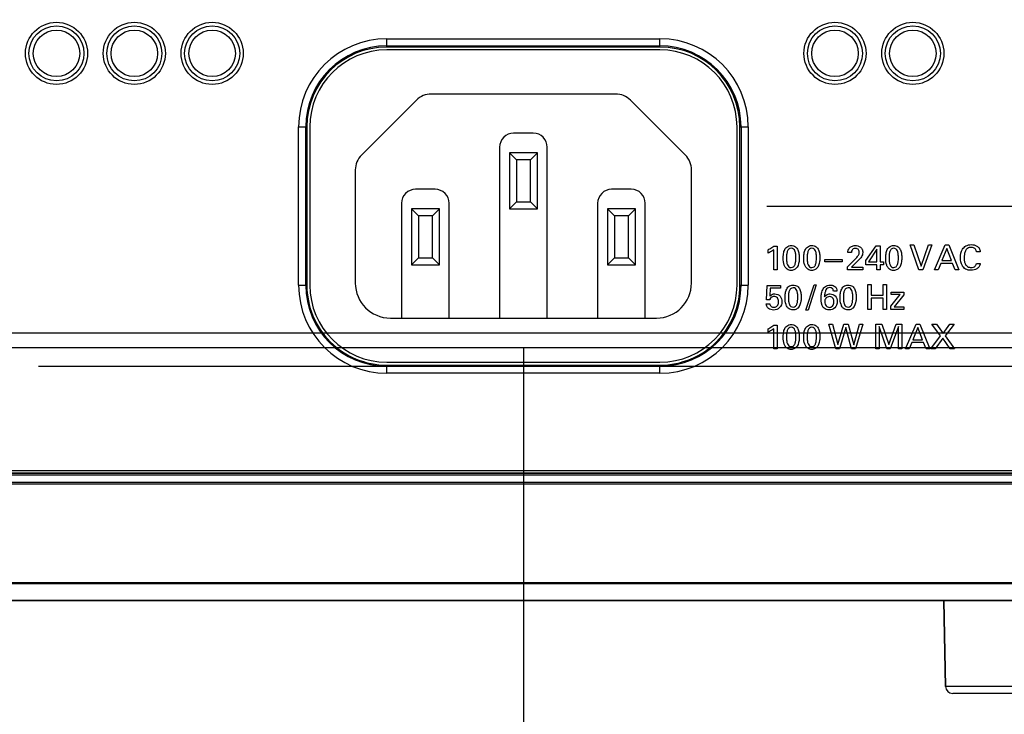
# Model space of a CAD drawing. Header units: inches. Extents: x 0 to 34, y 0 to 22.
# Tile 16 of 20: x 18.2 to 20.3, y 9.4 to 10.8. Entities that reach past the tile are written whole.
import ezdxf

# ---------------------------------------------------------------- set-up
doc = ezdxf.new("R2010")
doc.units = ezdxf.units.IN
doc.header["$LTSCALE"] = 1.87
doc.header["$MEASUREMENT"] = 0
doc.layers.get('0').update_dxf_attribs({"linetype": 'CONTINUOUS'})
doc.layers.add('02___PRT_ALL_AXES', color=7, linetype='CONTINUOUS')
doc.layers.add('DIMENSIONS', color=7, linetype='CONTINUOUS')
doc.styles.get("Standard").update_dxf_attribs({"font": 'txt', "width": 0.8})
doc.dimstyles.new('DIMSTYLE_1', dxfattribs={"dimtxt": 0.125, "dimasz": 0.18, "dimexe": 0.125, "dimexo": 0.0625, "dimgap": 0.09, "dimtad": 0, "dimtih": 1, "dimtoh": 1, "dimdec": 3, "dimlfac": 1.333333, "dimzin": 4, "dimdsep": 46, "dimtxsty": 'STANDARD', "dimblk": '_FILLED', "dimblk1": '_FILLED', "dimblk2": '_FILLED', "dimcen": 0.09, "dimadec": 0, "dimazin": 0, "dimtp": 0.001, "dimtm": 0.001, "dimtfac": 1, "dimtdec": 3, "dimtofl": 0, "dimtmove": 0, "dimatfit": 3, "dimldrblk": '_FILLED', "dimfxl": 1, "dimtolj": 1, "dimtzin": 4, "dimarcsym": 0})

# ---------------------------------------------------------------- blocks, each defined once
blk = doc.blocks.new('*D0')
at = {"layer": 'DIMENSIONS', "color": 2, "linetype": 'CONTINUOUS'}
blk.add_line((19.8104, 10.4269), (21.3441, 10.4269), dxfattribs=at)
at = {"layer": 'DIMENSIONS', "color": 2, "linetype": 'CONTINUOUS', "insert": (21.4066, 10.4894), "char_height": 0.125, "width": 1.225, "attachment_point": 1, "line_spacing_factor": 0.9}
blk.add_mtext('1.110{\\Ftxt.shx;\\W1.000000;\\H0.125000; }[28.2]', dxfattribs=at)
blk = doc.blocks.new('_FILLED')
at = {"color": 0, "linetype": 'BYBLOCK'}
blk.add_solid([(0, 0), (-1, 0.174), (-1, -0.174)], dxfattribs=at)
blk = doc.blocks.new('*D2')
at = {"layer": 'DIMENSIONS', "color": 2, "linetype": 'CONTINUOUS'}
for p, q in [((18.2757, 10.0894), (20.9948, 10.0894)), ((20.9948, 10.0894), (21.1148, 9.9695)), ((21.1148, 9.9695), (21.3441, 9.9695))]:
    blk.add_line(p, q, dxfattribs=at)
at = {"layer": 'DIMENSIONS', "color": 2, "linetype": 'CONTINUOUS', "insert": (21.4066, 10.032), "char_height": 0.125, "width": 1.225, "attachment_point": 1, "line_spacing_factor": 0.9}
blk.add_mtext('.660{\\Ftxt.shx;\\W1.000000;\\H0.125000; }[16.77]', dxfattribs=at)
blk = doc.blocks.new('*D3')
at = {"layer": 'DIMENSIONS', "color": 2, "linetype": 'CONTINUOUS'}
blk.add_line((16.4595, 10.1284), (21.3441, 10.1284), dxfattribs=at)
at = {"layer": 'DIMENSIONS', "color": 2, "linetype": 'CONTINUOUS', "insert": (21.4066, 10.1909), "char_height": 0.125, "width": 1.225, "attachment_point": 1, "line_spacing_factor": 0.9}
blk.add_mtext('.712{\\Ftxt.shx;\\W1.000000;\\H0.125000; }[18.09]', dxfattribs=at)
blk = doc.blocks.new('*D4')
at = {"layer": 'DIMENSIONS', "color": 2, "linetype": 'CONTINUOUS'}
for p, q in [((20.9777, 10.1595), (21.0315, 10.2756)), ((21.0315, 10.2756), (21.3441, 10.2756)), ((17.3255, 10.1595), (20.9777, 10.1595))]:
    blk.add_line(p, q, dxfattribs=at)
at = {"layer": 'DIMENSIONS', "color": 2, "linetype": 'CONTINUOUS', "insert": (21.4066, 10.3381), "char_height": 0.125, "width": 1.225, "attachment_point": 1, "line_spacing_factor": 0.9}
blk.add_mtext('.754{\\Ftxt.shx;\\W1.000000;\\H0.125000; }[19.15]', dxfattribs=at)
blk = doc.blocks.new('*D8')
at = {"layer": 'DIMENSIONS', "color": 2, "linetype": 'CONTINUOUS'}
blk.add_line((19.2976, 10.1282), (19.2976, 8.7679), dxfattribs=at)
at = {"layer": 'DIMENSIONS', "color": 2, "linetype": 'CONTINUOUS', "insert": (19.2351, 8.7054), "char_height": 0.125, "width": 1.325, "attachment_point": 3, "rotation": 90, "line_spacing_factor": 0.9}
blk.add_mtext('1.812{\\Ftxt.shx;\\W1.000000;\\H0.125000; }[46.02]', dxfattribs=at)
blk = doc.blocks.new('*D10')
at = {"layer": 'DIMENSIONS', "color": 2, "linetype": 'CONTINUOUS'}
blk.add_line((18.0365, 9.8501), (18.0365, 8.7679), dxfattribs=at)
at = {"layer": 'DIMENSIONS', "color": 2, "linetype": 'CONTINUOUS', "insert": (17.974, 8.7054), "char_height": 0.125, "width": 1.325, "attachment_point": 3, "rotation": 90, "line_spacing_factor": 0.9}
blk.add_mtext('3.494{\\Ftxt.shx;\\W1.000000;\\H0.125000; }[88.73]', dxfattribs=at)
blk = doc.blocks.new('*D11')
at = {"layer": 'DIMENSIONS', "color": 2, "linetype": 'CONTINUOUS'}
blk.add_line((17.1616, 10.0545), (17.1616, 8.7679), dxfattribs=at)
at = {"layer": 'DIMENSIONS', "color": 2, "linetype": 'CONTINUOUS', "insert": (17.0991, 8.7054), "char_height": 0.125, "width": 1.425, "attachment_point": 3, "rotation": 90, "line_spacing_factor": 0.9}
blk.add_mtext('4.660{\\Ftxt.shx;\\W1.000000;\\H0.125000; }[118.36]', dxfattribs=at)
blk = doc.blocks.new('*D12')
at = {"layer": 'DIMENSIONS', "color": 2, "linetype": 'CONTINUOUS'}
blk.add_line((16.3291, 10.0302), (16.3291, 8.7679), dxfattribs=at)
at = {"layer": 'DIMENSIONS', "color": 2, "linetype": 'CONTINUOUS', "insert": (16.2666, 8.7054), "char_height": 0.125, "width": 1.425, "attachment_point": 3, "rotation": 90, "line_spacing_factor": 0.9}
blk.add_mtext('5.770{\\Ftxt.shx;\\W1.000000;\\H0.125000; }[146.56]', dxfattribs=at)
blk = doc.blocks.new('*D13')
at = {"layer": 'DIMENSIONS', "color": 2, "linetype": 'CONTINUOUS'}
blk.add_line((15.7591, 9.8393), (15.7591, 8.7679), dxfattribs=at)
at = {"layer": 'DIMENSIONS', "color": 2, "linetype": 'CONTINUOUS', "insert": (15.6966, 8.7054), "char_height": 0.125, "width": 1.425, "attachment_point": 3, "rotation": 90, "line_spacing_factor": 0.9}
blk.add_mtext('6.530{\\Ftxt.shx;\\W1.000000;\\H0.125000; }[165.86]', dxfattribs=at)
blk = doc.blocks.new('*D14')
at = {"layer": 'DIMENSIONS', "color": 2, "linetype": 'CONTINUOUS'}
blk.add_line((13.7229, 11.0084), (13.7229, 8.7679), dxfattribs=at)
at = {"layer": 'DIMENSIONS', "color": 2, "linetype": 'CONTINUOUS', "insert": (13.6604, 8.7054), "char_height": 0.125, "width": 1.425, "attachment_point": 3, "rotation": 90, "line_spacing_factor": 0.9}
blk.add_mtext('9.245{\\Ftxt.shx;\\W1.000000;\\H0.125000; }[234.82]', dxfattribs=at)

msp = doc.modelspace()

# ---------------------------------------------------------------- linework, layer by layer
at = {"color": 7, "linetype": 'CONTINUOUS'}
for p, q in [((19.00972, 10.77965), (19.58551, 10.77965)), ((19.00972, 10.76221), (19.00972, 10.77965)), ((19.58551, 10.76221), (19.58551, 10.77965)), ((19.00972, 10.76466), (19.58551, 10.76466)), ((19.58551, 10.76221), (19.00972, 10.76221)), ((19.07205, 10.65018), (18.95626, 10.53439)), ((19.49187, 10.66315), (19.10336, 10.66315)), ((19.63897, 10.53439), (19.52319, 10.65018)), ((18.82384, 10.59376), (18.84122, 10.59376)), ((18.82384, 10.2601), (18.82384, 10.59376)), ((18.83883, 10.2601), (18.83883, 10.59376)), ((18.84122, 10.59376), (18.84112, 10.2601)), ((19.75401, 10.59376), (19.7714, 10.59376)), ((19.75411, 10.2601), (19.75401, 10.59376)), ((19.75641, 10.59376), (19.75641, 10.2601)), ((19.7714, 10.59376), (19.7714, 10.2601)), ((19.31829, 10.58047), (19.27695, 10.58047)), ((19.24742, 10.55094), (19.24742, 10.19071)), ((19.34781, 10.19071), (19.34781, 10.55094)), ((19.32714, 10.53913), (19.26809, 10.53913)), ((19.26809, 10.53913), (19.28285, 10.52437)), ((19.26809, 10.53913), (19.26809, 10.42102)), ((19.31238, 10.52437), (19.28285, 10.52437)), ((19.28285, 10.52437), (19.28285, 10.43579)), ((19.32714, 10.53913), (19.31238, 10.52437)), ((19.31238, 10.43579), (19.31238, 10.52437)), ((19.32714, 10.42102), (19.32714, 10.53913)), ((18.94329, 10.50307), (18.94329, 10.26453)), ((19.65195, 10.26453), (19.65195, 10.50307)), ((19.11159, 10.46236), (19.07025, 10.46236)), ((19.52498, 10.46236), (19.48364, 10.46236)), ((19.04073, 10.43283), (19.04073, 10.19071)), ((19.12045, 10.42102), (19.0614, 10.42102)), ((19.0614, 10.42102), (19.07616, 10.40626)), ((19.0614, 10.42102), (19.0614, 10.30291)), ((19.12045, 10.42102), (19.10569, 10.40626)), ((19.12045, 10.30291), (19.12045, 10.42102)), ((19.14112, 10.19071), (19.14112, 10.43283)), ((19.26809, 10.42102), (19.28285, 10.43579)), ((19.26809, 10.42102), (19.32714, 10.42102)), ((19.28285, 10.43579), (19.31238, 10.43579)), ((19.32714, 10.42102), (19.31238, 10.43579)), ((19.45411, 10.43283), (19.45411, 10.19071)), ((19.53384, 10.42102), (19.47478, 10.42102)), ((19.47478, 10.42102), (19.48955, 10.40626)), ((19.47478, 10.42102), (19.47478, 10.30291)), ((19.53384, 10.42102), (19.51907, 10.40626)), ((19.53384, 10.30291), (19.53384, 10.42102)), ((19.55451, 10.19071), (19.55451, 10.43283)), ((19.10569, 10.40626), (19.07616, 10.40626)), ((19.07616, 10.40626), (19.07616, 10.31768)), ((19.10569, 10.31768), (19.10569, 10.40626)), ((19.51907, 10.40626), (19.48955, 10.40626)), ((19.48955, 10.40626), (19.48955, 10.31768)), ((19.51907, 10.31768), (19.51907, 10.40626)), ((19.0614, 10.30291), (19.07616, 10.31768)), ((19.07616, 10.31768), (19.10569, 10.31768)), ((19.12045, 10.30291), (19.10569, 10.31768)), ((19.47478, 10.30291), (19.48955, 10.31768)), ((19.48955, 10.31768), (19.51907, 10.31768)), ((19.53384, 10.30291), (19.51907, 10.31768)), ((19.0614, 10.30291), (19.12045, 10.30291)), ((19.47478, 10.30291), (19.53384, 10.30291)), ((18.82384, 10.2601), (18.84112, 10.2601)), ((19.75411, 10.2601), (19.7714, 10.2601)), ((19.0171, 10.19071), (19.57813, 10.19071)), ((19.00972, 10.09144), (19.58551, 10.09144)), ((19.00972, 10.07421), (19.00972, 10.09144)), ((19.58551, 10.0892), (19.00972, 10.0892)), ((19.58551, 10.07421), (19.58551, 10.09144)), ((19.58551, 10.07421), (19.00972, 10.07421)), ((16.38358, 9.86932), (20.65662, 9.86932)), ((16.38571, 9.86407), (20.65155, 9.86407)), ((16.38582, 9.86377), (20.64299, 9.86377)), ((16.38698, 9.86002), (20.63937, 9.86002)), ((16.39281, 9.84489), (20.6528, 9.84489)), ((16.39281, 9.84108), (20.65655, 9.84108)), ((13.16032, 9.63289), (20.65292, 9.63289)), ((13.45662, 9.6308), (20.35662, 9.6308)), ((20.61351, 9.59417), (13.19972, 9.59417)), ((20.35662, 9.59503), (13.45662, 9.59503)), ((20.18412, 9.59417), (20.18758, 9.41388)), ((20.60065, 9.41388), (20.18758, 9.41388)), ((20.58565, 9.39917), (20.20258, 9.39917))]:
    msp.add_line(p, q, dxfattribs=at)
at = {"color": 40, "linetype": 'CONTINUOUS'}
for p, q in [((19.82573, 10.34263), (19.83222, 10.34263)), ((19.83222, 10.34263), (19.83222, 10.29214)), ((20.01961, 10.31176), (20.04149, 10.34328)), ((20.04149, 10.34328), (20.04937, 10.34328)), ((20.04937, 10.34328), (20.04937, 10.309)), ((20.11263, 10.34481), (20.12073, 10.34481)), ((20.13139, 10.29214), (20.11263, 10.34481)), ((20.12073, 10.34481), (20.1357, 10.2998)), ((20.1357, 10.2998), (20.15145, 10.34481)), ((20.15882, 10.34481), (20.13941, 10.29214)), ((20.15145, 10.34481), (20.15882, 10.34481)), ((20.1642, 10.29214), (20.18638, 10.34481)), ((20.18995, 10.33759), (20.17973, 10.31176)), ((20.18638, 10.34481), (20.19418, 10.34481)), ((20.19965, 10.31176), (20.18995, 10.33759)), ((20.19418, 10.34481), (20.21548, 10.29214)), ((19.81347, 10.32738), (19.81347, 10.33467)), ((19.82522, 10.29214), (19.82522, 10.33467)), ((19.98927, 10.32883), (19.98161, 10.32883)), ((20.00715, 10.31622), (19.99781, 10.30629)), ((20.04259, 10.33562), (20.02515, 10.309)), ((20.04259, 10.309), (20.04259, 10.33562)), ((20.26069, 10.33059), (20.25288, 10.33059)), ((19.93327, 10.31424), (19.96975, 10.31424)), ((19.93327, 10.309), (19.93327, 10.31424)), ((19.96975, 10.309), (19.93327, 10.309)), ((19.96975, 10.31424), (19.96975, 10.309)), ((19.98088, 10.29878), (19.99408, 10.31176)), ((19.98088, 10.29214), (19.98088, 10.29878)), ((19.99781, 10.30629), (19.98898, 10.29791)), ((19.98898, 10.29791), (20.01298, 10.29791)), ((20.01298, 10.29791), (20.01298, 10.29214)), ((20.01961, 10.30308), (20.01961, 10.31176)), ((20.04236, 10.30308), (20.01961, 10.30308)), ((20.02515, 10.309), (20.04259, 10.309)), ((20.04236, 10.29214), (20.04236, 10.30308)), ((20.04937, 10.309), (20.05674, 10.309)), ((20.05674, 10.30308), (20.04937, 10.30308)), ((20.04937, 10.30308), (20.04937, 10.29214)), ((20.05674, 10.309), (20.05674, 10.30308)), ((20.1774, 10.30585), (20.17171, 10.29214)), ((20.20184, 10.30585), (20.1774, 10.30585)), ((20.17973, 10.31176), (20.19965, 10.31176)), ((20.20753, 10.29214), (20.20184, 10.30585)), ((20.25252, 10.306), (20.26054, 10.306)), ((19.83222, 10.29214), (19.82522, 10.29214)), ((20.01298, 10.29214), (19.98088, 10.29214)), ((20.04937, 10.29214), (20.04236, 10.29214)), ((20.13941, 10.29214), (20.13139, 10.29214)), ((20.17171, 10.29214), (20.1642, 10.29214)), ((20.21548, 10.29214), (20.20753, 10.29214)), ((19.81019, 10.22923), (19.8115, 10.25929)), ((19.8115, 10.25929), (19.83988, 10.25929)), ((19.81777, 10.25338), (19.81683, 10.23704)), ((19.83988, 10.25338), (19.81777, 10.25338)), ((19.83988, 10.25929), (19.83988, 10.25338)), ((19.89316, 10.20764), (19.91024, 10.26083)), ((19.91498, 10.26083), (19.89798, 10.20764)), ((19.91024, 10.26083), (19.91498, 10.26083)), ((20.02347, 10.26148), (20.03077, 10.26148)), ((20.02347, 10.20881), (20.02347, 10.26148)), ((20.03077, 10.26148), (20.03077, 10.23886)), ((20.05579, 10.26148), (20.06308, 10.26148)), ((20.05579, 10.23886), (20.05579, 10.26148)), ((20.06308, 10.26148), (20.06308, 10.20881)), ((19.95859, 10.24733), (19.95108, 10.24733)), ((20.03077, 10.23886), (20.05579, 10.23886)), ((20.05579, 10.23259), (20.03077, 10.23259)), ((20.03077, 10.23259), (20.03077, 10.20881)), ((20.05579, 10.20881), (20.05579, 10.23259)), ((20.07188, 10.21589), (20.09144, 10.24025)), ((20.07291, 10.24543), (20.09925, 10.24543)), ((20.07291, 10.24025), (20.07291, 10.24543)), ((20.09144, 10.24025), (20.07291, 10.24025)), ((20.09925, 10.2396), (20.07903, 10.21414)), ((20.09925, 10.24543), (20.09925, 10.2396)), ((19.80953, 10.22077), (19.81712, 10.22077)), ((19.81683, 10.22923), (19.81019, 10.22923)), ((20.07188, 10.20881), (20.07188, 10.21589)), ((20.07903, 10.21414), (20.09925, 10.21414)), ((20.09925, 10.21414), (20.09925, 10.20881)), ((19.89798, 10.20764), (19.89316, 10.20764)), ((20.03077, 10.20881), (20.02347, 10.20881)), ((20.06308, 10.20881), (20.05579, 10.20881)), ((20.09925, 10.20881), (20.07188, 10.20881)), ((19.82573, 10.17596), (19.83222, 10.17596)), ((19.83222, 10.17596), (19.83222, 10.12547)), ((19.94114, 10.17815), (19.94895, 10.17815)), ((19.9561, 10.12547), (19.94114, 10.17815)), ((19.94895, 10.17815), (19.96033, 10.13481)), ((19.96033, 10.13481), (19.97287, 10.17815)), ((19.97703, 10.17049), (19.96397, 10.12547)), ((19.97287, 10.17815), (19.98192, 10.17815)), ((19.98922, 10.12547), (19.97703, 10.17049)), ((19.98192, 10.17815), (19.99381, 10.13444)), ((19.99381, 10.13444), (20.00578, 10.17815)), ((20.01292, 10.17815), (19.99732, 10.12547)), ((20.00578, 10.17815), (20.01292, 10.17815)), ((20.04031, 10.17815), (20.05323, 10.17815)), ((20.04031, 10.12547), (20.04031, 10.17815)), ((20.06402, 10.12547), (20.04739, 10.1726)), ((20.04739, 10.1726), (20.04739, 10.12547)), ((20.05323, 10.17815), (20.06811, 10.13474)), ((20.06811, 10.13474), (20.08336, 10.17815)), ((20.08824, 10.1729), (20.07096, 10.12547)), ((20.08336, 10.17815), (20.09539, 10.17815)), ((20.08824, 10.12547), (20.08824, 10.1729)), ((20.09539, 10.17815), (20.09539, 10.12547)), ((20.10324, 10.12547), (20.12541, 10.17815)), ((20.12898, 10.17092), (20.11877, 10.1451)), ((20.12541, 10.17815), (20.13321, 10.17815)), ((20.13869, 10.1451), (20.12898, 10.17092)), ((20.13321, 10.17815), (20.15452, 10.12547)), ((20.1588, 10.17815), (20.16814, 10.17815)), ((20.17704, 10.15305), (20.1588, 10.17815)), ((20.16814, 10.17815), (20.18237, 10.15786)), ((20.18237, 10.15786), (20.19659, 10.17815)), ((20.20542, 10.17815), (20.18667, 10.15291)), ((20.19659, 10.17815), (20.20542, 10.17815)), ((19.81347, 10.16071), (19.81347, 10.168)), ((19.82522, 10.12547), (19.82522, 10.168)), ((20.15661, 10.12547), (20.17704, 10.15305)), ((20.18667, 10.15291), (20.20637, 10.12547)), ((20.11644, 10.13918), (20.11074, 10.12547)), ((20.14087, 10.13918), (20.11644, 10.13918)), ((20.11877, 10.1451), (20.13869, 10.1451)), ((20.14657, 10.12547), (20.14087, 10.13918)), ((20.18149, 10.14809), (20.16544, 10.12547)), ((20.19718, 10.12547), (20.18149, 10.14809)), ((19.83222, 10.12547), (19.82522, 10.12547)), ((19.96397, 10.12547), (19.9561, 10.12547)), ((19.99732, 10.12547), (19.98922, 10.12547)), ((20.04739, 10.12547), (20.04031, 10.12547)), ((20.07096, 10.12547), (20.06402, 10.12547)), ((20.09539, 10.12547), (20.08824, 10.12547)), ((20.11074, 10.12547), (20.10324, 10.12547)), ((20.15452, 10.12547), (20.14657, 10.12547)), ((20.16544, 10.12547), (20.15661, 10.12547)), ((20.20637, 10.12547), (20.19718, 10.12547))]:
    msp.add_line(p, q, dxfattribs=at)
at = {"color": 7, "linetype": 'CONTINUOUS'}
for centre, radius in [((18.31335, 10.74887), 0.06548), ((18.47745, 10.74887), 0.06548), ((18.64155, 10.74887), 0.06548), ((19.95435, 10.74887), 0.06548), ((20.11845, 10.74887), 0.06548), ((18.31335, 10.74887), 0.05801), ((18.47745, 10.74887), 0.05801), ((18.64155, 10.74887), 0.05801), ((19.95435, 10.74887), 0.05801), ((20.11845, 10.74887), 0.05801)]:
    msp.add_circle(centre, radius, dxfattribs=at)
for centre, radius, start, end in [((19.00972, 10.59376), 0.18589, 90, 180), ((19.58551, 10.59376), 0.18589, 0, 90), ((19.00972, 10.59376), 0.1709, 90, 180), ((19.58551, 10.59376), 0.1709, 0, 90), ((19.10336, 10.61886), 0.04429, 90, 135), ((19.49187, 10.61886), 0.04429, 45, 90), ((19.27695, 10.55094), 0.02953, 90, 180), ((19.31829, 10.55094), 0.02953, 0, 90), ((18.98758, 10.50307), 0.04429, 135, 180), ((19.60766, 10.50307), 0.04429, 0, 45), ((19.07025, 10.43283), 0.02953, 90, 180), ((19.11159, 10.43283), 0.02953, 0, 90), ((19.48364, 10.43283), 0.02953, 90, 180), ((19.52498, 10.43283), 0.02953, 0, 90), ((19.00972, 10.2601), 0.18589, 180, 270), ((19.00972, 10.2601), 0.1709, 180, 270), ((19.0171, 10.26453), 0.07382, 180, 270), ((19.57813, 10.26453), 0.07382, 270, 360), ((19.58551, 10.2601), 0.18589, 270, 360), ((19.58551, 10.2601), 0.1709, 270, 360), ((20.20258, 9.41417), 0.015, 181.10171, 270)]:
    msp.add_arc(centre, radius, start, end, dxfattribs=at)
for centre in [(18.31335, 10.74895), (18.47745, 10.74895), (18.64155, 10.74895), (19.95435, 10.74895), (20.11845, 10.74895)]:
    msp.add_ellipse(centre, major_axis=(0, 0.04894), ratio=0.9999988, dxfattribs=at)
for centre, major_axis, start_param, end_param in [((19.00972, 10.59371), (0, 0.1685), 0, 1.5704916), ((19.58551, 10.59371), (0, 0.1685), -1.5704916, 0), ((19.00972, 10.26005), (0, 0.1686), 1.5704916, 3.1415927), ((19.58551, 10.26005), (0, 0.1686), -3.1415927, -1.5704916)]:
    msp.add_ellipse(centre, major_axis=major_axis, ratio=1, start_param=start_param, end_param=end_param, dxfattribs=at)
at = {"color": 40, "linetype": 'CONTINUOUS'}
for points, knots in [([(19.81347, 10.33467), (19.81466, 10.33529), (19.81891, 10.33767), (19.82303, 10.34034), (19.82573, 10.34263)], [0, 0, 0, 0, 0.2748374, 1, 1, 1, 1]), ([(19.84519, 10.3168), (19.84519, 10.31926), (19.84543, 10.32476), (19.84711, 10.33313), (19.8521, 10.34162), (19.8588, 10.34365), (19.86211, 10.34365)], [0, 0, 0, 0, 0.208204, 0.4653781, 0.720018, 1, 1, 1, 1]), ([(19.86219, 10.33781), (19.86031, 10.33781), (19.85629, 10.33635), (19.85346, 10.3306), (19.85234, 10.32415), (19.85219, 10.31951), (19.85219, 10.31716)], [0, 0, 0, 0, 0.2226012, 0.4526157, 0.7216533, 1, 1, 1, 1]), ([(19.86211, 10.34365), (19.86524, 10.34365), (19.87151, 10.34205), (19.87681, 10.33442), (19.87872, 10.32623), (19.87903, 10.32064), (19.87903, 10.31797)], [0, 0, 0, 0, 0.2728743, 0.5151287, 0.7671122, 1, 1, 1, 1]), ([(19.87196, 10.31731), (19.87196, 10.32008), (19.87177, 10.3251), (19.87049, 10.33171), (19.86743, 10.33679), (19.86385, 10.33781), (19.86219, 10.33781)], [0, 0, 0, 0, 0.3310508, 0.5961205, 0.8016507, 1, 1, 1, 1]), ([(19.88865, 10.3168), (19.88865, 10.31926), (19.88889, 10.32476), (19.89057, 10.33313), (19.89555, 10.34162), (19.90226, 10.34365), (19.90556, 10.34365)], [0, 0, 0, 0, 0.208204, 0.4653781, 0.720018, 1, 1, 1, 1]), ([(19.90564, 10.33781), (19.90377, 10.33781), (19.89975, 10.33635), (19.89692, 10.3306), (19.8958, 10.32415), (19.89565, 10.31951), (19.89565, 10.31716)], [0, 0, 0, 0, 0.2225855, 0.4526004, 0.7216451, 1, 1, 1, 1]), ([(19.90556, 10.34365), (19.9087, 10.34365), (19.91497, 10.34205), (19.92027, 10.33442), (19.92218, 10.32623), (19.92249, 10.32064), (19.92249, 10.31797)], [0, 0, 0, 0, 0.2728743, 0.5151287, 0.7671122, 1, 1, 1, 1]), ([(19.91542, 10.31731), (19.91542, 10.32008), (19.91523, 10.3251), (19.91394, 10.33171), (19.91088, 10.33679), (19.90731, 10.33781), (19.90564, 10.33781)], [0, 0, 0, 0, 0.3310405, 0.5961031, 0.8016341, 1, 1, 1, 1]), ([(19.98161, 10.32883), (19.98163, 10.32958), (19.9818, 10.33363), (19.98378, 10.33776), (19.98628, 10.33993)], [0, 0, 0, 0, 0.1846967, 1, 1, 1, 1]), ([(19.98628, 10.33993), (19.98712, 10.34064), (19.99039, 10.34283), (19.99442, 10.34357), (19.99723, 10.34357)], [0, 0, 0, 0, 0.2812091, 1, 1, 1, 1]), ([(19.99751, 10.33766), (19.9959, 10.33766), (19.99294, 10.33718), (19.98968, 10.33366), (19.98927, 10.33058), (19.98927, 10.32883)], [0, 0, 0, 0, 0.3543298, 0.6157959, 1, 1, 1, 1]), ([(19.99723, 10.34357), (20.00096, 10.34357), (20.00707, 10.34211), (20.01215, 10.33554), (20.01283, 10.33116), (20.01283, 10.32883)], [0, 0, 0, 0, 0.4672936, 0.7083773, 1, 1, 1, 1]), ([(20.00561, 10.32942), (20.00561, 10.33116), (20.0048, 10.33572), (20, 10.33766), (19.99751, 10.33766)], [0, 0, 0, 0, 0.4115555, 1, 1, 1, 1]), ([(20.06132, 10.3168), (20.06132, 10.31926), (20.06156, 10.32476), (20.06324, 10.33313), (20.06822, 10.34162), (20.07492, 10.34365), (20.07823, 10.34365)], [0, 0, 0, 0, 0.2082018, 0.4653721, 0.7200089, 1, 1, 1, 1]), ([(20.07831, 10.33781), (20.07643, 10.33781), (20.07242, 10.33635), (20.06958, 10.3306), (20.06847, 10.32415), (20.06831, 10.31951), (20.06831, 10.31716)], [0, 0, 0, 0, 0.2226012, 0.4526157, 0.7216533, 1, 1, 1, 1]), ([(20.07823, 10.34365), (20.08137, 10.34365), (20.08764, 10.34205), (20.09293, 10.33442), (20.09485, 10.32623), (20.09516, 10.32064), (20.09516, 10.31797)], [0, 0, 0, 0, 0.2728743, 0.5151287, 0.7671122, 1, 1, 1, 1]), ([(20.08809, 10.31731), (20.08809, 10.32008), (20.08789, 10.3251), (20.08661, 10.33171), (20.08355, 10.33679), (20.07998, 10.33781), (20.07831, 10.33781)], [0, 0, 0, 0, 0.3310405, 0.5961031, 0.8016341, 1, 1, 1, 1]), ([(20.21873, 10.3179), (20.21873, 10.32408), (20.22051, 10.33407), (20.23029, 10.34409), (20.23785, 10.34555), (20.2418, 10.34555)], [0, 0, 0, 0, 0.4606193, 0.7058148, 1, 1, 1, 1]), ([(20.2415, 10.33971), (20.23884, 10.33971), (20.23354, 10.33844), (20.22876, 10.33219), (20.22688, 10.32518), (20.22655, 10.32034), (20.22655, 10.31797)], [0, 0, 0, 0, 0.2703234, 0.5096594, 0.759537, 1, 1, 1, 1]), ([(20.25288, 10.33059), (20.25259, 10.33244), (20.251, 10.33783), (20.24488, 10.33971), (20.2415, 10.33971)], [0, 0, 0, 0, 0.3558432, 1, 1, 1, 1]), ([(20.2418, 10.34555), (20.24588, 10.34555), (20.25247, 10.34429), (20.25915, 10.33801), (20.26048, 10.33316), (20.26069, 10.33059)], [0, 0, 0, 0, 0.4613677, 0.7086932, 1, 1, 1, 1]), ([(19.82522, 10.33467), (19.82251, 10.33241), (19.81855, 10.32996), (19.81445, 10.32784), (19.81347, 10.32738)], [0, 0, 0, 0, 0.7648461, 1, 1, 1, 1]), ([(19.84847, 10.2995), (19.848, 10.30043), (19.84568, 10.30586), (19.84519, 10.31193), (19.84519, 10.3168)], [0, 0, 0, 0, 0.1750867, 1, 1, 1, 1]), ([(19.85219, 10.31716), (19.85219, 10.31454), (19.8524, 10.30971), (19.85373, 10.30329), (19.85678, 10.29826), (19.86036, 10.29717), (19.86203, 10.29717)], [0, 0, 0, 0, 0.3197804, 0.5852317, 0.7965338, 1, 1, 1, 1]), ([(19.86203, 10.29717), (19.86385, 10.29717), (19.86774, 10.29858), (19.87059, 10.30411), (19.87178, 10.31043), (19.87196, 10.31498), (19.87196, 10.31731)], [0, 0, 0, 0, 0.2204046, 0.4495256, 0.7183337, 1, 1, 1, 1]), ([(19.87903, 10.31797), (19.87903, 10.31529), (19.87877, 10.30728), (19.87601, 10.2987), (19.87203, 10.29499)], [0, 0, 0, 0, 0.3301696, 1, 1, 1, 1]), ([(19.89192, 10.2995), (19.89146, 10.30043), (19.88913, 10.30586), (19.88865, 10.31193), (19.88865, 10.3168)], [0, 0, 0, 0, 0.1750762, 1, 1, 1, 1]), ([(19.89565, 10.31716), (19.89565, 10.31454), (19.89586, 10.30971), (19.89719, 10.30329), (19.90024, 10.29826), (19.90382, 10.29717), (19.90549, 10.29717)], [0, 0, 0, 0, 0.3197758, 0.5852213, 0.7965194, 1, 1, 1, 1]), ([(19.90549, 10.29717), (19.90731, 10.29717), (19.91119, 10.29858), (19.91405, 10.30411), (19.91524, 10.31043), (19.91542, 10.31498), (19.91542, 10.31731)], [0, 0, 0, 0, 0.2204046, 0.4495256, 0.7183337, 1, 1, 1, 1]), ([(19.92249, 10.31797), (19.92249, 10.31529), (19.92223, 10.30727), (19.91946, 10.2987), (19.91549, 10.29499)], [0, 0, 0, 0, 0.3301651, 1, 1, 1, 1]), ([(20.0019, 10.32045), (20.00254, 10.32133), (20.0044, 10.32399), (20.00561, 10.32724), (20.00561, 10.32942)], [0, 0, 0, 0, 0.3324685, 1, 1, 1, 1]), ([(20.01283, 10.32883), (20.01283, 10.32717), (20.01214, 10.32238), (20.00903, 10.3186), (20.00715, 10.31622)], [0, 0, 0, 0, 0.3527535, 1, 1, 1, 1]), ([(20.06459, 10.2995), (20.06413, 10.30043), (20.0618, 10.30586), (20.06132, 10.31193), (20.06132, 10.3168)], [0, 0, 0, 0, 0.1750762, 1, 1, 1, 1]), ([(20.06831, 10.31716), (20.06831, 10.31454), (20.06853, 10.30971), (20.06986, 10.30329), (20.07291, 10.29826), (20.07649, 10.29717), (20.07816, 10.29717)], [0, 0, 0, 0, 0.3197703, 0.5852143, 0.796517, 1, 1, 1, 1]), ([(20.07816, 10.29717), (20.07998, 10.29717), (20.08386, 10.29858), (20.08671, 10.30411), (20.0879, 10.31043), (20.08809, 10.31498), (20.08809, 10.31731)], [0, 0, 0, 0, 0.2204046, 0.4495256, 0.7183337, 1, 1, 1, 1]), ([(20.09516, 10.31797), (20.09516, 10.31529), (20.09489, 10.30727), (20.09213, 10.2987), (20.08816, 10.29499)], [0, 0, 0, 0, 0.3301651, 1, 1, 1, 1]), ([(20.24085, 10.29134), (20.23698, 10.29134), (20.22961, 10.29273), (20.22028, 10.30249), (20.21873, 10.31203), (20.21873, 10.3179)], [0, 0, 0, 0, 0.2995206, 0.545518, 1, 1, 1, 1]), ([(20.22655, 10.31797), (20.22655, 10.31549), (20.22689, 10.31066), (20.22894, 10.30383), (20.23392, 10.29829), (20.23889, 10.29732), (20.24143, 10.29732)], [0, 0, 0, 0, 0.2594777, 0.5042059, 0.7341295, 1, 1, 1, 1]), ([(19.86196, 10.29112), (19.85903, 10.29112), (19.85333, 10.29273), (19.8496, 10.29719), (19.84847, 10.2995)], [0, 0, 0, 0, 0.5326699, 1, 1, 1, 1]), ([(19.87203, 10.29499), (19.8712, 10.29421), (19.86823, 10.29202), (19.86448, 10.29112), (19.86196, 10.29112)], [0, 0, 0, 0, 0.312584, 1, 1, 1, 1]), ([(19.90542, 10.29112), (19.90248, 10.29112), (19.89679, 10.29273), (19.89306, 10.29719), (19.89192, 10.2995)], [0, 0, 0, 0, 0.5326323, 1, 1, 1, 1]), ([(19.91549, 10.29499), (19.91466, 10.29421), (19.91169, 10.29202), (19.90793, 10.29112), (19.90542, 10.29112)], [0, 0, 0, 0, 0.3125496, 1, 1, 1, 1]), ([(20.07809, 10.29112), (20.07515, 10.29112), (20.06946, 10.29273), (20.06573, 10.29719), (20.06459, 10.2995)], [0, 0, 0, 0, 0.5326323, 1, 1, 1, 1]), ([(20.08816, 10.29499), (20.08733, 10.29421), (20.08436, 10.29202), (20.0806, 10.29112), (20.07809, 10.29112)], [0, 0, 0, 0, 0.3125496, 1, 1, 1, 1]), ([(20.26054, 10.306), (20.2603, 10.30367), (20.25885, 10.29918), (20.2522, 10.29283), (20.24528, 10.29134), (20.24085, 10.29134)], [0, 0, 0, 0, 0.2627573, 0.5043469, 1, 1, 1, 1]), ([(20.24996, 10.30046), (20.2504, 10.30093), (20.25166, 10.30258), (20.25228, 10.30462), (20.25252, 10.306)], [0, 0, 0, 0, 0.314561, 1, 1, 1, 1]), ([(19.8492, 10.23346), (19.8492, 10.23592), (19.84944, 10.24143), (19.85112, 10.24979), (19.85611, 10.25829), (19.86281, 10.26031), (19.86611, 10.26031)], [0, 0, 0, 0, 0.2082063, 0.4653624, 0.7199914, 1, 1, 1, 1]), ([(19.8662, 10.25448), (19.86432, 10.25448), (19.8603, 10.25302), (19.85747, 10.24727), (19.85635, 10.24082), (19.8562, 10.23618), (19.8562, 10.23383)], [0, 0, 0, 0, 0.2225855, 0.4526004, 0.7216451, 1, 1, 1, 1]), ([(19.86611, 10.26031), (19.86925, 10.26031), (19.87552, 10.25872), (19.88082, 10.25109), (19.88273, 10.24289), (19.88304, 10.23731), (19.88304, 10.23463)], [0, 0, 0, 0, 0.2729008, 0.5151434, 0.7671075, 1, 1, 1, 1]), ([(19.87597, 10.23397), (19.87597, 10.23675), (19.87578, 10.24176), (19.8745, 10.24838), (19.87143, 10.25345), (19.86786, 10.25448), (19.8662, 10.25448)], [0, 0, 0, 0, 0.3310405, 0.5961031, 0.8016341, 1, 1, 1, 1]), ([(19.9251, 10.23179), (19.9251, 10.23483), (19.92552, 10.24111), (19.92782, 10.25022), (19.93365, 10.2585), (19.94042, 10.26031), (19.94378, 10.26031)], [0, 0, 0, 0, 0.2398194, 0.4937383, 0.7349777, 1, 1, 1, 1]), ([(19.94342, 10.25484), (19.94179, 10.25484), (19.93836, 10.25412), (19.93471, 10.24972), (19.93287, 10.24316), (19.9324, 10.23807), (19.93226, 10.23514)], [0, 0, 0, 0, 0.1943431, 0.3907608, 0.6493456, 1, 1, 1, 1]), ([(19.95108, 10.24733), (19.95105, 10.24951), (19.9494, 10.25386), (19.94516, 10.25484), (19.94342, 10.25484)], [0, 0, 0, 0, 0.5551616, 1, 1, 1, 1]), ([(19.94378, 10.26031), (19.94527, 10.26031), (19.94969, 10.2599), (19.9539, 10.25765), (19.95589, 10.2555)], [0, 0, 0, 0, 0.3368734, 1, 1, 1, 1]), ([(19.95589, 10.2555), (19.95647, 10.25481), (19.95813, 10.25236), (19.95851, 10.24934), (19.95859, 10.24733)], [0, 0, 0, 0, 0.3098538, 1, 1, 1, 1]), ([(19.96514, 10.23346), (19.96514, 10.23592), (19.96539, 10.24143), (19.96707, 10.24979), (19.97205, 10.25829), (19.97875, 10.26031), (19.98206, 10.26031)], [0, 0, 0, 0, 0.2082018, 0.465353, 0.7199813, 1, 1, 1, 1]), ([(19.98214, 10.25448), (19.98026, 10.25448), (19.97625, 10.25302), (19.97341, 10.24727), (19.9723, 10.24082), (19.97214, 10.23618), (19.97214, 10.23383)], [0, 0, 0, 0, 0.2226012, 0.4526157, 0.7216533, 1, 1, 1, 1]), ([(19.98206, 10.26031), (19.9852, 10.26031), (19.99147, 10.25872), (19.99676, 10.25109), (19.99868, 10.24289), (19.99899, 10.23731), (19.99899, 10.23463)], [0, 0, 0, 0, 0.2729008, 0.5151434, 0.7671075, 1, 1, 1, 1]), ([(19.99192, 10.23397), (19.99192, 10.23675), (19.99172, 10.24176), (19.99044, 10.24838), (19.98738, 10.25345), (19.98381, 10.25448), (19.98214, 10.25448)], [0, 0, 0, 0, 0.3310451, 0.5961134, 0.8016482, 1, 1, 1, 1]), ([(19.81683, 10.23704), (19.8173, 10.23752), (19.82011, 10.24025), (19.82423, 10.24171), (19.82748, 10.24171)], [0, 0, 0, 0, 0.1713966, 1, 1, 1, 1]), ([(19.81916, 10.23346), (19.81881, 10.23311), (19.81774, 10.23187), (19.81716, 10.23031), (19.81683, 10.22923)], [0, 0, 0, 0, 0.306291, 1, 1, 1, 1]), ([(19.82594, 10.23609), (19.82525, 10.23609), (19.82279, 10.23588), (19.82041, 10.23471), (19.81916, 10.23346)], [0, 0, 0, 0, 0.2823522, 1, 1, 1, 1]), ([(19.8355, 10.22522), (19.8355, 10.22803), (19.83424, 10.23396), (19.82845, 10.23609), (19.82594, 10.23609)], [0, 0, 0, 0, 0.5275157, 1, 1, 1, 1]), ([(19.82748, 10.24171), (19.83162, 10.24171), (19.84045, 10.23801), (19.84257, 10.22913), (19.84257, 10.22507)], [0, 0, 0, 0, 0.5052856, 1, 1, 1, 1]), ([(19.85247, 10.21617), (19.85201, 10.21709), (19.84968, 10.22253), (19.8492, 10.2286), (19.8492, 10.23346)], [0, 0, 0, 0, 0.1750762, 1, 1, 1, 1]), ([(19.8562, 10.23383), (19.8562, 10.2312), (19.85641, 10.22638), (19.85774, 10.21996), (19.86079, 10.21493), (19.86437, 10.21384), (19.86604, 10.21384)], [0, 0, 0, 0, 0.3197758, 0.5852213, 0.7965194, 1, 1, 1, 1]), ([(19.86604, 10.21384), (19.86786, 10.21384), (19.87175, 10.21525), (19.8746, 10.22078), (19.87579, 10.22709), (19.87597, 10.23165), (19.87597, 10.23397)], [0, 0, 0, 0, 0.2204046, 0.4495256, 0.7183337, 1, 1, 1, 1]), ([(19.88304, 10.23463), (19.88304, 10.23195), (19.88278, 10.22394), (19.88001, 10.21537), (19.87604, 10.21165)], [0, 0, 0, 0, 0.3301651, 1, 1, 1, 1]), ([(19.93226, 10.23514), (19.93329, 10.23666), (19.93626, 10.24041), (19.94121, 10.24156), (19.944, 10.24156)], [0, 0, 0, 0, 0.3974376, 1, 1, 1, 1]), ([(19.94283, 10.23595), (19.94005, 10.23595), (19.93416, 10.23332), (19.93276, 10.22737), (19.93276, 10.22463)], [0, 0, 0, 0, 0.5042117, 1, 1, 1, 1]), ([(19.95225, 10.22471), (19.95225, 10.22708), (19.95165, 10.23102), (19.94783, 10.23531), (19.94456, 10.23595), (19.94283, 10.23595)], [0, 0, 0, 0, 0.4338627, 0.6862093, 1, 1, 1, 1]), ([(19.944, 10.24156), (19.94782, 10.24156), (19.9566, 10.23864), (19.95924, 10.22968), (19.95924, 10.22537)], [0, 0, 0, 0, 0.4698749, 1, 1, 1, 1]), ([(19.96842, 10.21617), (19.96796, 10.21709), (19.96563, 10.22253), (19.96514, 10.2286), (19.96514, 10.23346)], [0, 0, 0, 0, 0.175078, 1, 1, 1, 1]), ([(19.97214, 10.23383), (19.97214, 10.2312), (19.97236, 10.22638), (19.97369, 10.21996), (19.97674, 10.21493), (19.98032, 10.21384), (19.98199, 10.21384)], [0, 0, 0, 0, 0.3197804, 0.5852317, 0.7965338, 1, 1, 1, 1]), ([(19.98199, 10.21384), (19.98381, 10.21384), (19.98769, 10.21525), (19.99054, 10.22078), (19.99173, 10.22709), (19.99192, 10.23165), (19.99192, 10.23397)], [0, 0, 0, 0, 0.2204069, 0.4495316, 0.7183382, 1, 1, 1, 1]), ([(19.99899, 10.23463), (19.99899, 10.23195), (19.99872, 10.22394), (19.99596, 10.21537), (19.99199, 10.21165)], [0, 0, 0, 0, 0.3301651, 1, 1, 1, 1]), ([(19.82456, 10.20764), (19.8209, 10.20764), (19.81302, 10.20948), (19.80968, 10.21717), (19.80953, 10.22077)], [0, 0, 0, 0, 0.5034551, 1, 1, 1, 1]), ([(19.81712, 10.22077), (19.81718, 10.21871), (19.81932, 10.21455), (19.82357, 10.21362), (19.82551, 10.21362)], [0, 0, 0, 0, 0.5154311, 1, 1, 1, 1]), ([(19.84257, 10.22507), (19.84257, 10.22062), (19.83915, 10.21081), (19.82924, 10.20764), (19.82456, 10.20764)], [0, 0, 0, 0, 0.4872428, 1, 1, 1, 1]), ([(19.82551, 10.21362), (19.82732, 10.21362), (19.83079, 10.21433), (19.83475, 10.21878), (19.8355, 10.22281), (19.8355, 10.22522)], [0, 0, 0, 0, 0.318951, 0.5770899, 1, 1, 1, 1]), ([(19.86597, 10.20779), (19.86303, 10.20779), (19.85734, 10.2094), (19.85361, 10.21386), (19.85247, 10.21617)], [0, 0, 0, 0, 0.5326323, 1, 1, 1, 1]), ([(19.87604, 10.21165), (19.87521, 10.21087), (19.87224, 10.20869), (19.86848, 10.20779), (19.86597, 10.20779)], [0, 0, 0, 0, 0.3125496, 1, 1, 1, 1]), ([(19.94217, 10.20771), (19.94096, 10.20771), (19.93637, 10.20815), (19.93178, 10.21048), (19.9297, 10.21318)], [0, 0, 0, 0, 0.2634956, 1, 1, 1, 1]), ([(19.93276, 10.22463), (19.93276, 10.22177), (19.93426, 10.21593), (19.93991, 10.21325), (19.94247, 10.21325)], [0, 0, 0, 0, 0.528428, 1, 1, 1, 1]), ([(19.95924, 10.22537), (19.95924, 10.22062), (19.95593, 10.21088), (19.94637, 10.20771), (19.94217, 10.20771)], [0, 0, 0, 0, 0.5309041, 1, 1, 1, 1]), ([(19.94247, 10.21325), (19.94483, 10.21325), (19.95063, 10.21548), (19.95225, 10.22158), (19.95225, 10.22471)], [0, 0, 0, 0, 0.4305555, 1, 1, 1, 1]), ([(19.98192, 10.20779), (19.97898, 10.20779), (19.97329, 10.2094), (19.96956, 10.21386), (19.96842, 10.21617)], [0, 0, 0, 0, 0.5326323, 1, 1, 1, 1]), ([(19.99199, 10.21165), (19.99116, 10.21087), (19.98819, 10.20869), (19.98443, 10.20779), (19.98192, 10.20779)], [0, 0, 0, 0, 0.312584, 1, 1, 1, 1]), ([(19.81347, 10.168), (19.81466, 10.16863), (19.81891, 10.171), (19.82303, 10.17367), (19.82573, 10.17596)], [0, 0, 0, 0, 0.2748374, 1, 1, 1, 1]), ([(19.84519, 10.15013), (19.84519, 10.15259), (19.84543, 10.1581), (19.84711, 10.16646), (19.8521, 10.17495), (19.8588, 10.17698), (19.86211, 10.17698)], [0, 0, 0, 0, 0.2082063, 0.4653624, 0.7199914, 1, 1, 1, 1]), ([(19.86219, 10.17115), (19.86031, 10.17115), (19.85629, 10.16969), (19.85346, 10.16394), (19.85234, 10.15748), (19.85219, 10.15285), (19.85219, 10.1505)], [0, 0, 0, 0, 0.2226012, 0.4526157, 0.7216533, 1, 1, 1, 1]), ([(19.86211, 10.17698), (19.86524, 10.17698), (19.87151, 10.17538), (19.87681, 10.16775), (19.87872, 10.15956), (19.87903, 10.15398), (19.87903, 10.1513)], [0, 0, 0, 0, 0.2729008, 0.5151434, 0.7671075, 1, 1, 1, 1]), ([(19.87196, 10.15064), (19.87196, 10.15341), (19.87177, 10.15843), (19.87049, 10.16504), (19.86743, 10.17012), (19.86385, 10.17115), (19.86219, 10.17115)], [0, 0, 0, 0, 0.3310508, 0.5961205, 0.8016507, 1, 1, 1, 1]), ([(19.88865, 10.15013), (19.88865, 10.15259), (19.88889, 10.1581), (19.89057, 10.16646), (19.89556, 10.17495), (19.90226, 10.17698), (19.90556, 10.17698)], [0, 0, 0, 0, 0.2082063, 0.4653624, 0.7199914, 1, 1, 1, 1]), ([(19.90564, 10.17115), (19.90377, 10.17115), (19.89975, 10.16969), (19.89692, 10.16394), (19.8958, 10.15748), (19.89565, 10.15285), (19.89565, 10.1505)], [0, 0, 0, 0, 0.2225855, 0.4526004, 0.7216451, 1, 1, 1, 1]), ([(19.90556, 10.17698), (19.9087, 10.17698), (19.91497, 10.17538), (19.92027, 10.16775), (19.92218, 10.15956), (19.92249, 10.15398), (19.92249, 10.1513)], [0, 0, 0, 0, 0.2729008, 0.5151434, 0.7671075, 1, 1, 1, 1]), ([(19.91542, 10.15064), (19.91542, 10.15341), (19.91523, 10.15843), (19.91394, 10.16504), (19.91088, 10.17012), (19.90731, 10.17115), (19.90564, 10.17115)], [0, 0, 0, 0, 0.3310405, 0.5961031, 0.8016341, 1, 1, 1, 1]), ([(19.82522, 10.168), (19.82251, 10.16574), (19.81855, 10.1633), (19.81445, 10.16117), (19.81347, 10.16071)], [0, 0, 0, 0, 0.7648461, 1, 1, 1, 1]), ([(19.84847, 10.13284), (19.848, 10.13376), (19.84568, 10.1392), (19.84519, 10.14527), (19.84519, 10.15013)], [0, 0, 0, 0, 0.1750867, 1, 1, 1, 1]), ([(19.85219, 10.1505), (19.85219, 10.14787), (19.8524, 10.14305), (19.85373, 10.13662), (19.85678, 10.13159), (19.86036, 10.13051), (19.86203, 10.13051)], [0, 0, 0, 0, 0.3197804, 0.5852317, 0.7965338, 1, 1, 1, 1]), ([(19.86203, 10.13051), (19.86385, 10.13051), (19.86774, 10.13192), (19.87059, 10.13745), (19.87178, 10.14376), (19.87196, 10.14832), (19.87196, 10.15064)], [0, 0, 0, 0, 0.2204046, 0.4495256, 0.7183337, 1, 1, 1, 1]), ([(19.87903, 10.1513), (19.87903, 10.14862), (19.87877, 10.14061), (19.87601, 10.13204), (19.87203, 10.12832)], [0, 0, 0, 0, 0.3301696, 1, 1, 1, 1]), ([(19.89192, 10.13284), (19.89146, 10.13376), (19.88913, 10.1392), (19.88865, 10.14527), (19.88865, 10.15013)], [0, 0, 0, 0, 0.1750762, 1, 1, 1, 1]), ([(19.89565, 10.1505), (19.89565, 10.14787), (19.89586, 10.14305), (19.89719, 10.13662), (19.90024, 10.13159), (19.90382, 10.13051), (19.90549, 10.13051)], [0, 0, 0, 0, 0.3197758, 0.5852213, 0.7965194, 1, 1, 1, 1]), ([(19.90549, 10.13051), (19.90731, 10.13051), (19.91119, 10.13192), (19.91405, 10.13745), (19.91524, 10.14376), (19.91542, 10.14832), (19.91542, 10.15064)], [0, 0, 0, 0, 0.2204046, 0.4495256, 0.7183337, 1, 1, 1, 1]), ([(19.92249, 10.1513), (19.92249, 10.14862), (19.92223, 10.14061), (19.91946, 10.13204), (19.91549, 10.12832)], [0, 0, 0, 0, 0.3301651, 1, 1, 1, 1]), ([(19.86196, 10.12445), (19.85903, 10.12445), (19.85333, 10.12607), (19.8496, 10.13052), (19.84847, 10.13284)], [0, 0, 0, 0, 0.5326699, 1, 1, 1, 1]), ([(19.90542, 10.12445), (19.90248, 10.12445), (19.89679, 10.12607), (19.89306, 10.13052), (19.89192, 10.13284)], [0, 0, 0, 0, 0.5326323, 1, 1, 1, 1]), ([(19.87203, 10.12832), (19.8712, 10.12754), (19.86823, 10.12536), (19.86448, 10.12445), (19.86196, 10.12445)], [0, 0, 0, 0, 0.312584, 1, 1, 1, 1]), ([(19.91549, 10.12832), (19.91466, 10.12754), (19.91169, 10.12536), (19.90793, 10.12445), (19.90542, 10.12445)], [0, 0, 0, 0, 0.3125496, 1, 1, 1, 1])]:
    msp.add_open_spline(points, degree=3, knots=knots, dxfattribs=at)
for points in [[(19.99408, 10.31176), (19.99687, 10.31448), (19.99958, 10.31732), (20.0019, 10.32045)], [(20.24143, 10.29732), (20.24446, 10.29732), (20.24786, 10.29828), (20.24996, 10.30046)], [(19.9297, 10.21318), (19.92587, 10.21829), (19.9251, 10.2254), (19.9251, 10.23179)]]:
    msp.add_open_spline(points, degree=3, dxfattribs=at)
at = {"layer": '02___PRT_ALL_AXES', "color": 7, "linetype": 'CONTINUOUS'}
for p, q in [((19.58551, 10.75616), (19.00972, 10.75616)), ((18.84732, 10.59376), (18.84732, 10.2601)), ((19.74791, 10.2601), (19.74791, 10.59376)), ((19.00972, 10.0977), (19.58551, 10.0977)), ((20.18758, 9.41388), (20.18412, 9.59417))]:
    msp.add_line(p, q, dxfattribs=at)
for centre, start, end in [((19.00972, 10.59376), 90, 180), ((19.58551, 10.59376), 0, 90), ((19.00972, 10.2601), 180, 270), ((19.58551, 10.2601), 270, 360)]:
    msp.add_arc(centre, 0.1624, start, end, dxfattribs=at)

# ---------------------------------------------------------------- dimensions: what is measured, and where the dimension line sits
at = {"layer": 'DIMENSIONS', "color": 2, "linetype": 'CONTINUOUS'}
for feature_location, offset, dtype, origin, picture, middle in [((13.72287, 11.00844), (0, -2.24052), 1, (20.65662, 11.07094), '*D14', (13.72287, 7.99292)), ((19.81041, 10.42693), (1.5337, 0), 0, (20.61351, 9.59417), '*D0', (22.01912, 10.42693)), ((17.32549, 10.15951), (4.01863, 0.1161), 0, (17.26299, 9.59417), '*D4', (22.01912, 10.27561)), ((16.45953, 10.1284), (4.88459, 0), 0, (16.39703, 9.59417), '*D3', (22.01912, 10.1284)), ((17.16162, 10.0545), (0, -1.28658), 1, (20.65662, 10.117), '*D11', (17.16162, 7.99292)), ((19.29762, 10.12821), (0, -1.36029), 1, (20.65662, 9.86932), '*D8', (19.29762, 8.04292)), ((16.32912, 10.03018), (0, -1.26226), 1, (20.65662, 10.09268), '*D12', (16.32912, 7.99292)), ((18.27574, 10.08939), (3.06837, -0.1199), 0, (18.21324, 9.59417), '*D2', (22.01912, 9.9695)), ((15.75912, 9.83933), (0, -1.07141), 1, (20.65662, 9.90183), '*D13', (15.75912, 7.99292)), ((18.0364912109, 9.850143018), (0, -1.082225), 1, (20.6566162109, 9.912643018), '*D10', (18.0364912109, 8.042918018))]:
    dim = msp.add_ordinate_dim(feature_location=feature_location, offset=offset, dtype=dtype, origin=origin, dimstyle='DIMSTYLE_1', override={"dimtad": 1, "dimtih": 0, "dimtoh": 0}, dxfattribs=at)
    dim.commit()
    dim.dimension.update_dxf_attribs({"geometry": picture, "text_midpoint": middle})

doc.saveas('drawing.dxf')
